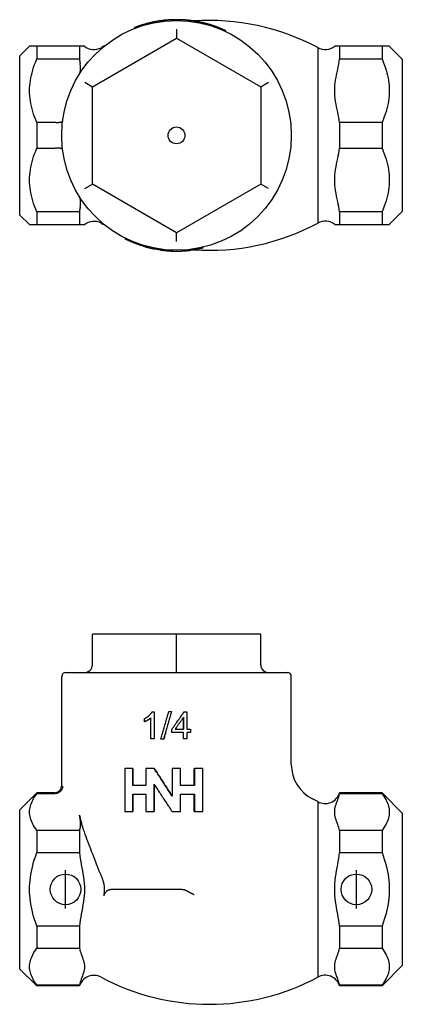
# Model space of a CAD drawing. Header units: millimetres. Extents: x 59 to 3904, y 41 to 299.
# Tile 1 of 2: x 296 to 346, y 170 to 299. Entities that reach past the tile are written whole.
import ezdxf

# ---------------------------------------------------------------- set-up
doc = ezdxf.new("R2010")
doc.units = ezdxf.units.MM
doc.layers.add('DETAIL', color=2, linetype='Continuous')
doc.layers.add('ORIGIN', color=6, linetype='Continuous')

msp = doc.modelspace()

# ---------------------------------------------------------------- linework, layer by layer
at = {"layer": 'DETAIL'}
for p, q in [((313.44, 298.24), (313.42, 298.34)), ((313.55, 298.26), (313.53, 298.36)), ((313.58, 298.27), (313.56, 298.37)), ((314.08, 298.37), (314.06, 298.47)), ((314.22, 298.4), (314.2, 298.5)), ((316.15, 298.62), (316.14, 298.72)), ((316.22, 298.62), (316.21, 298.72)), ((316.83, 298.64), (316.83, 298.74)), ((317.26, 298.63), (317.26, 298.73)), ((318.67, 298.53), (318.68, 298.63)), ((319.32, 298.44), (319.34, 298.54)), ((319.76, 298.36), (319.78, 298.46)), ((311.45, 297.62), (311.41, 297.71)), ((311.59, 297.67), (311.55, 297.77)), ((311.57, 297.77), (311.55, 297.77)), ((311.61, 297.68), (311.57, 297.77)), ((316.88, 297.5), (316.88, 296.34)), ((321.89, 297.78), (321.92, 297.87)), ((323.27, 297.21), (323.31, 297.3)), ((305.88, 289.99), (316.88, 296.34)), ((316.88, 296.34), (327.88, 289.99)), ((296.38, 293.99), (297.68, 295.29)), ((298.63, 295.29), (297.68, 295.29)), ((298.63, 295.29), (298.63, 293.62)), ((304.19, 295.29), (298.63, 295.29)), ((304.19, 295.29), (304.19, 293.62)), ((304.85, 295.29), (304.19, 295.29)), ((335.34, 295.09), (335.34, 272.19)), ((338.18, 295.29), (337.55, 295.29)), ((338.18, 295.29), (338.18, 293.62)), ((343.73, 295.29), (338.18, 295.29)), ((343.73, 295.29), (343.73, 293.62)), ((344.68, 295.29), (343.73, 295.29)), ((346.38, 293.59), (344.68, 295.29)), ((296.38, 293.99), (296.38, 273.29)), ((298.63, 293.62), (304.19, 293.62)), ((338.18, 293.62), (343.73, 293.62)), ((346.38, 293.59), (346.38, 273.69)), ((304.88, 290.57), (305.88, 289.99)), ((327.88, 289.99), (328.88, 290.57)), ((305.88, 277.29), (305.88, 289.99)), ((327.88, 289.99), (327.88, 277.29)), ((298.63, 285.31), (298.63, 281.97)), ((300.99, 285.31), (298.63, 285.31)), ((338.18, 285.31), (338.18, 281.97)), ((343.73, 285.31), (338.18, 285.31)), ((343.73, 285.31), (343.73, 281.97)), ((298.63, 281.97), (300.99, 281.97)), ((338.18, 281.97), (343.73, 281.97)), ((304.88, 276.71), (305.88, 277.29)), ((316.88, 270.94), (305.88, 277.29)), ((327.88, 277.29), (316.88, 270.94)), ((328.88, 276.71), (327.88, 277.29)), ((296.38, 273.29), (297.68, 271.99)), ((298.63, 273.66), (298.63, 271.99)), ((304.19, 273.66), (298.63, 273.66)), ((304.19, 273.66), (304.19, 271.99)), ((338.18, 273.66), (338.18, 271.99)), ((343.73, 273.66), (338.18, 273.66)), ((343.73, 273.66), (343.73, 271.99)), ((346.38, 273.69), (344.68, 271.99)), ((297.68, 271.99), (298.63, 271.99)), ((298.63, 271.99), (304.19, 271.99)), ((304.19, 271.99), (304.85, 271.99)), ((337.55, 271.99), (338.18, 271.99)), ((338.18, 271.99), (343.73, 271.99)), ((343.73, 271.99), (344.68, 271.99)), ((310.17, 270.23), (310.13, 270.14)), ((316.88, 269.78), (316.88, 270.94)), ((311.19, 269.76), (311.16, 269.67)), ((312.72, 269.23), (312.69, 269.13)), ((313.7, 268.98), (313.68, 268.88)), ((313.97, 268.92), (313.95, 268.83)), ((313.96, 268.83), (313.95, 268.83)), ((313.97, 268.92), (313.96, 268.83)), ((314.86, 268.78), (314.85, 268.68)), ((315.87, 268.67), (315.86, 268.57)), ((316.22, 268.65), (316.21, 268.55)), ((316.27, 268.65), (316.27, 268.55)), ((317.87, 268.67), (317.88, 268.57)), ((318.22, 268.7), (318.23, 268.6)), ((318.69, 268.75), (318.7, 268.65)), ((319.19, 268.82), (319.21, 268.72)), ((320.3, 269.03), (320.32, 268.93)), ((316.88, 218.54), (305.88, 218.54)), ((305.88, 214.54), (305.88, 218.54)), ((327.88, 218.54), (316.88, 218.54)), ((316.88, 214.54), (316.88, 218.54)), ((327.88, 214.54), (327.88, 218.54)), ((302.38, 213.54), (331.38, 213.54)), ((316.88, 213.54), (316.88, 214.54)), ((301.88, 198.84), (301.88, 213.04)), ((331.88, 201.52), (331.88, 213.04)), ((313.68, 208.41), (313.95, 208.41)), ((313.97, 208.41), (313.95, 208.41)), ((313.95, 208.41), (313.95, 204.9)), ((313.97, 208.41), (313.97, 204.9)), ((315.86, 208.45), (316.21, 208.45)), ((316.22, 208.45), (316.21, 208.45)), ((317.87, 208.4), (317.88, 208.4)), ((317.88, 208.4), (318.23, 208.4)), ((318.23, 208.4), (318.23, 206.13)), ((312.69, 207.12), (312.69, 207.53)), ((312.72, 207.12), (312.69, 207.12)), ((313.53, 204.9), (313.53, 207.63)), ((317.79, 206.13), (317.79, 207.7)), ((317.8, 207.71), (317.8, 206.13)), ((316.27, 205.73), (316.27, 206.13)), ((317.8, 205.73), (316.27, 205.73)), ((316.69, 206.13), (317.8, 206.13)), ((316.88, 206.4), (316.7, 206.13)), ((317.79, 204.9), (317.79, 205.73)), ((317.8, 204.9), (317.8, 205.73)), ((318.23, 206.13), (318.7, 206.13)), ((318.7, 205.73), (318.23, 205.73)), ((318.23, 205.73), (318.23, 204.9)), ((318.7, 206.13), (318.7, 205.73)), ((313.95, 204.9), (313.53, 204.9)), ((313.97, 204.9), (313.95, 204.9)), ((315.19, 204.84), (314.85, 204.84)), ((315.21, 204.84), (315.19, 204.84)), ((317.79, 204.9), (317.8, 204.9)), ((318.23, 204.9), (317.8, 204.9)), ((310.13, 201.03), (310.13, 195.4)), ((311.16, 201.03), (310.13, 201.03)), ((311.19, 201.03), (311.16, 201.03)), ((311.16, 198.78), (311.16, 201.03)), ((311.19, 201.03), (311.19, 198.78)), ((312.85, 201.03), (312.85, 198.78)), ((313.96, 201.03), (312.85, 201.03)), ((313.97, 201.03), (313.96, 201.03)), ((316.29, 201.03), (316.29, 197.42)), ((317.42, 201.03), (316.29, 201.03)), ((317.42, 198.78), (317.42, 201.03)), ((319.19, 198.78), (319.19, 201.03)), ((319.19, 201.03), (319.21, 201.03)), ((319.21, 201.03), (319.21, 198.78)), ((320.32, 201.03), (319.21, 201.03)), ((320.32, 195.4), (320.32, 201.03)), ((312.85, 198.78), (311.16, 198.78)), ((313.96, 195.4), (313.96, 198.96)), ((313.97, 198.93), (313.97, 195.4)), ((319.21, 198.78), (317.42, 198.78)), ((296.38, 195.59), (298.63, 197.84)), ((298.63, 197.84), (298.63, 197.73)), ((300.88, 197.84), (298.63, 197.84)), ((298.63, 197.73), (300.99, 197.73)), ((311.16, 197.65), (312.85, 197.65)), ((311.16, 195.4), (311.16, 197.65)), ((311.19, 197.65), (311.19, 195.4)), ((312.85, 197.65), (312.85, 195.4)), ((317.42, 197.65), (319.21, 197.65)), ((317.42, 195.4), (317.42, 197.65)), ((319.19, 195.4), (319.19, 197.65)), ((319.21, 197.65), (319.21, 195.4)), ((335.34, 196.69), (335.34, 173.79)), ((338.18, 197.84), (338.18, 197.73)), ((343.73, 197.84), (338.18, 197.84)), ((338.18, 197.73), (343.73, 197.73)), ((343.73, 197.84), (343.73, 197.73)), ((346.38, 195.19), (343.73, 197.84)), ((296.38, 195.59), (296.38, 174.89)), ((310.13, 195.4), (311.16, 195.4)), ((311.19, 195.4), (311.16, 195.4)), ((312.85, 195.4), (313.96, 195.4)), ((313.97, 195.4), (313.96, 195.4)), ((316.29, 195.4), (317.42, 195.4)), ((319.19, 195.4), (319.21, 195.4)), ((319.21, 195.4), (320.32, 195.4)), ((346.38, 195.19), (346.38, 175.29)), ((298.63, 192.93), (298.63, 190.04)), ((304.19, 192.93), (298.63, 192.93)), ((304.19, 192.93), (304.19, 190.04)), ((338.18, 192.93), (338.18, 190.04)), ((343.73, 192.93), (338.18, 192.93)), ((343.73, 192.93), (343.73, 190.04)), ((298.63, 190.04), (304.19, 190.04)), ((338.18, 190.04), (343.73, 190.04)), ((317.11, 185.24), (308.72, 185.24)), ((298.63, 180.44), (298.63, 177.55)), ((304.19, 180.44), (298.63, 180.44)), ((304.19, 180.44), (304.19, 177.55)), ((338.18, 180.44), (338.18, 177.55)), ((343.73, 180.44), (338.18, 180.44)), ((343.73, 180.44), (343.73, 177.55)), ((298.63, 177.55), (304.19, 177.55)), ((338.18, 177.55), (343.73, 177.55)), ((296.38, 174.89), (298.63, 172.64)), ((346.38, 175.29), (343.73, 172.64)), ((298.63, 172.75), (298.63, 172.64)), ((304.19, 172.75), (298.63, 172.75)), ((304.19, 172.64), (298.63, 172.64)), ((304.19, 172.75), (304.19, 172.64)), ((338.18, 172.75), (338.18, 172.64)), ((343.73, 172.75), (338.18, 172.75)), ((343.73, 172.64), (338.18, 172.64)), ((343.73, 172.75), (343.73, 172.64))]:
    msp.add_line(p, q, dxfattribs=at)
at = {"layer": 'DETAIL', "flags": 128}
for points in [[(313.42, 298.34), (313.34, 298.32), (313.26, 298.3), (313.18, 298.28), (313.11, 298.26), (313.03, 298.24), (312.95, 298.22), (312.87, 298.2), (312.8, 298.17), (312.72, 298.15), (312.64, 298.13), (312.56, 298.11), (312.49, 298.08), (312.41, 298.06), (312.33, 298.04), (312.26, 298.01), (312.18, 297.99), (312.1, 297.96), (312.03, 297.94), (311.95, 297.91), (311.87, 297.88), (311.8, 297.86), (311.72, 297.83), (311.65, 297.8), (311.57, 297.77)], [(313.53, 298.36), (313.52, 298.36), (313.52, 298.36), (313.52, 298.36), (313.51, 298.36), (313.51, 298.36), (313.51, 298.36), (313.5, 298.35), (313.5, 298.35), (313.49, 298.35), (313.49, 298.35), (313.48, 298.35), (313.48, 298.35), (313.48, 298.35), (313.47, 298.35), (313.47, 298.35), (313.46, 298.35), (313.46, 298.34), (313.45, 298.34), (313.45, 298.34), (313.44, 298.34), (313.44, 298.34), (313.43, 298.34), (313.42, 298.34), (313.42, 298.34)], [(313.56, 298.37), (313.56, 298.37), (313.56, 298.37), (313.56, 298.37), (313.56, 298.37), (313.55, 298.37), (313.55, 298.37), (313.55, 298.37), (313.55, 298.37), (313.55, 298.37), (313.55, 298.37), (313.55, 298.36), (313.54, 298.36), (313.54, 298.36), (313.54, 298.36), (313.54, 298.36), (313.54, 298.36), (313.54, 298.36), (313.54, 298.36), (313.53, 298.36), (313.53, 298.36), (313.53, 298.36), (313.53, 298.36), (313.53, 298.36), (313.53, 298.36)], [(314.06, 298.47), (314.04, 298.47), (314.02, 298.46), (314, 298.46), (313.98, 298.45), (313.95, 298.45), (313.93, 298.45), (313.91, 298.44), (313.89, 298.44), (313.87, 298.43), (313.85, 298.43), (313.83, 298.42), (313.81, 298.42), (313.79, 298.42), (313.77, 298.41), (313.75, 298.41), (313.73, 298.4), (313.71, 298.4), (313.68, 298.39), (313.66, 298.39), (313.64, 298.39), (313.62, 298.38), (313.6, 298.38), (313.58, 298.37), (313.56, 298.37)], [(314.2, 298.5), (314.2, 298.5), (314.19, 298.5), (314.18, 298.5), (314.18, 298.49), (314.17, 298.49), (314.17, 298.49), (314.16, 298.49), (314.15, 298.49), (314.15, 298.49), (314.14, 298.49), (314.14, 298.49), (314.13, 298.49), (314.12, 298.48), (314.12, 298.48), (314.11, 298.48), (314.11, 298.48), (314.1, 298.48), (314.09, 298.48), (314.09, 298.48), (314.08, 298.48), (314.08, 298.48), (314.07, 298.47), (314.06, 298.47), (314.06, 298.47)], [(315.24, 298.65), (315.16, 298.64), (315.08, 298.63), (315.01, 298.62), (314.94, 298.61), (314.87, 298.6), (314.8, 298.59), (314.74, 298.59), (314.68, 298.58), (314.63, 298.57), (314.57, 298.56), (314.52, 298.55), (314.48, 298.55), (314.43, 298.54), (314.39, 298.53), (314.36, 298.53), (314.32, 298.52), (314.29, 298.51), (314.27, 298.51), (314.25, 298.51), (314.23, 298.5), (314.22, 298.5), (314.21, 298.5), (314.2, 298.5), (314.2, 298.5)], [(316.14, 298.72), (316.12, 298.72), (316.09, 298.72), (316.06, 298.72), (316.03, 298.71), (316, 298.71), (315.97, 298.71), (315.93, 298.71), (315.9, 298.71), (315.86, 298.7), (315.82, 298.7), (315.78, 298.7), (315.73, 298.69), (315.69, 298.69), (315.65, 298.69), (315.61, 298.68), (315.56, 298.68), (315.52, 298.68), (315.48, 298.67), (315.44, 298.67), (315.4, 298.67), (315.36, 298.66), (315.32, 298.66), (315.28, 298.65), (315.24, 298.65)], [(316.21, 298.72), (316.21, 298.72), (316.21, 298.72), (316.21, 298.72), (316.2, 298.72), (316.2, 298.72), (316.2, 298.72), (316.19, 298.72), (316.19, 298.72), (316.19, 298.72), (316.18, 298.72), (316.18, 298.72), (316.18, 298.72), (316.17, 298.72), (316.17, 298.72), (316.17, 298.72), (316.16, 298.72), (316.16, 298.72), (316.16, 298.72), (316.16, 298.72), (316.15, 298.72), (316.15, 298.72), (316.15, 298.72), (316.14, 298.72), (316.14, 298.72)], [(316.83, 298.74), (316.8, 298.74), (316.78, 298.74), (316.75, 298.74), (316.73, 298.74), (316.7, 298.74), (316.67, 298.74), (316.65, 298.74), (316.62, 298.74), (316.6, 298.73), (316.57, 298.73), (316.55, 298.73), (316.52, 298.73), (316.5, 298.73), (316.47, 298.73), (316.44, 298.73), (316.42, 298.73), (316.39, 298.73), (316.37, 298.73), (316.34, 298.73), (316.32, 298.73), (316.29, 298.73), (316.27, 298.72), (316.24, 298.72), (316.21, 298.72)], [(317.26, 298.73), (317.25, 298.73), (317.23, 298.73), (317.21, 298.74), (317.19, 298.74), (317.17, 298.74), (317.16, 298.74), (317.14, 298.74), (317.12, 298.74), (317.1, 298.74), (317.08, 298.74), (317.06, 298.74), (317.05, 298.74), (317.03, 298.74), (317.01, 298.74), (316.99, 298.74), (316.97, 298.74), (316.96, 298.74), (316.94, 298.74), (316.92, 298.74), (316.9, 298.74), (316.88, 298.74), (316.86, 298.74), (316.85, 298.74), (316.83, 298.74)], [(318.68, 298.63), (318.62, 298.64), (318.56, 298.65), (318.5, 298.65), (318.44, 298.66), (318.39, 298.66), (318.33, 298.67), (318.27, 298.68), (318.21, 298.68), (318.15, 298.69), (318.09, 298.69), (318.03, 298.7), (317.97, 298.7), (317.91, 298.7), (317.86, 298.71), (317.8, 298.71), (317.74, 298.71), (317.68, 298.72), (317.62, 298.72), (317.56, 298.72), (317.5, 298.73), (317.44, 298.73), (317.38, 298.73), (317.32, 298.73), (317.26, 298.73)], [(319.34, 298.54), (319.31, 298.54), (319.28, 298.55), (319.26, 298.55), (319.23, 298.56), (319.2, 298.56), (319.17, 298.56), (319.15, 298.57), (319.12, 298.57), (319.09, 298.58), (319.06, 298.58), (319.04, 298.58), (319.01, 298.59), (318.98, 298.59), (318.95, 298.6), (318.93, 298.6), (318.9, 298.6), (318.87, 298.61), (318.84, 298.61), (318.82, 298.61), (318.79, 298.62), (318.76, 298.62), (318.73, 298.62), (318.71, 298.63), (318.68, 298.63)], [(319.78, 298.46), (319.76, 298.46), (319.74, 298.47), (319.72, 298.47), (319.7, 298.47), (319.69, 298.48), (319.67, 298.48), (319.65, 298.48), (319.63, 298.49), (319.61, 298.49), (319.59, 298.49), (319.58, 298.5), (319.56, 298.5), (319.54, 298.5), (319.52, 298.51), (319.5, 298.51), (319.48, 298.51), (319.47, 298.52), (319.45, 298.52), (319.43, 298.52), (319.41, 298.53), (319.39, 298.53), (319.38, 298.53), (319.36, 298.54), (319.34, 298.54)], [(320.19, 298.37), (320.16, 298.38), (320.13, 298.39), (320.1, 298.39), (320.07, 298.4), (320.04, 298.41), (320.02, 298.41), (319.99, 298.42), (319.97, 298.42), (319.95, 298.43), (319.92, 298.43), (319.9, 298.43), (319.89, 298.44), (319.87, 298.44), (319.85, 298.44), (319.84, 298.45), (319.83, 298.45), (319.81, 298.45), (319.8, 298.45), (319.8, 298.46), (319.79, 298.46), (319.78, 298.46), (319.78, 298.46), (319.78, 298.46), (319.78, 298.46)], [(321.08, 298.14), (321.03, 298.16), (320.98, 298.17), (320.94, 298.19), (320.89, 298.2), (320.84, 298.21), (320.8, 298.22), (320.76, 298.23), (320.72, 298.24), (320.68, 298.25), (320.64, 298.26), (320.6, 298.27), (320.57, 298.28), (320.53, 298.29), (320.5, 298.3), (320.46, 298.31), (320.43, 298.32), (320.4, 298.32), (320.36, 298.33), (320.33, 298.34), (320.3, 298.35), (320.27, 298.35), (320.24, 298.36), (320.22, 298.37), (320.19, 298.37)], [(321.92, 297.87), (321.89, 297.89), (321.85, 297.9), (321.82, 297.91), (321.78, 297.92), (321.75, 297.93), (321.71, 297.95), (321.68, 297.96), (321.64, 297.97), (321.61, 297.98), (321.57, 297.99), (321.54, 298), (321.5, 298.01), (321.47, 298.03), (321.43, 298.04), (321.4, 298.05), (321.36, 298.06), (321.33, 298.07), (321.29, 298.08), (321.26, 298.09), (321.22, 298.1), (321.19, 298.11), (321.15, 298.12), (321.12, 298.13), (321.08, 298.14)], [(311.55, 297.77), (311.55, 297.76), (311.54, 297.76), (311.53, 297.76), (311.53, 297.76), (311.52, 297.75), (311.52, 297.75), (311.51, 297.75), (311.5, 297.75), (311.5, 297.75), (311.49, 297.74), (311.49, 297.74), (311.48, 297.74), (311.47, 297.74), (311.47, 297.73), (311.46, 297.73), (311.46, 297.73), (311.45, 297.73), (311.45, 297.72), (311.44, 297.72), (311.43, 297.72), (311.43, 297.72), (311.42, 297.72), (311.42, 297.71), (311.41, 297.71)], [(323.31, 297.3), (323.26, 297.33), (323.2, 297.36), (323.14, 297.38), (323.09, 297.41), (323.03, 297.43), (322.97, 297.46), (322.91, 297.48), (322.86, 297.51), (322.8, 297.53), (322.74, 297.56), (322.68, 297.58), (322.63, 297.61), (322.57, 297.63), (322.51, 297.65), (322.45, 297.68), (322.39, 297.7), (322.33, 297.72), (322.28, 297.74), (322.22, 297.77), (322.16, 297.79), (322.1, 297.81), (322.04, 297.83), (321.98, 297.85), (321.92, 297.87)], [(298.63, 285.31), (298.48, 285.68), (298.34, 286.04), (298.21, 286.4), (298.1, 286.75), (298, 287.1), (297.92, 287.45), (297.84, 287.79), (297.79, 288.13), (297.74, 288.46), (297.71, 288.8), (297.69, 289.13), (297.68, 289.46), (297.69, 289.8), (297.71, 290.13), (297.74, 290.46), (297.79, 290.8), (297.84, 291.14), (297.92, 291.48), (298, 291.82), (298.1, 292.17), (298.21, 292.53), (298.34, 292.88), (298.48, 293.25), (298.63, 293.62)], [(304.19, 293.62), (304.19, 293.59), (304.2, 293.57), (304.2, 293.54), (304.2, 293.51), (304.21, 293.49), (304.21, 293.46), (304.22, 293.44), (304.22, 293.41), (304.22, 293.38), (304.23, 293.36), (304.23, 293.33), (304.24, 293.31), (304.24, 293.28), (304.24, 293.25), (304.25, 293.23), (304.25, 293.2), (304.26, 293.18), (304.26, 293.15), (304.27, 293.13), (304.27, 293.1), (304.28, 293.08), (304.28, 293.05), (304.28, 293.03), (304.29, 293.01)], [(304.2, 291.65), (304.22, 291.67), (304.23, 291.7), (304.24, 291.73), (304.26, 291.77), (304.27, 291.81), (304.28, 291.86), (304.3, 291.91), (304.31, 291.96), (304.32, 292.01), (304.33, 292.07), (304.33, 292.12), (304.34, 292.18), (304.35, 292.24), (304.35, 292.3), (304.35, 292.36), (304.35, 292.43), (304.35, 292.49), (304.35, 292.56), (304.34, 292.63), (304.33, 292.7), (304.33, 292.78), (304.31, 292.85), (304.3, 292.93), (304.29, 293.01)], [(338.18, 285.31), (338.13, 285.66), (338.07, 285.99), (338.01, 286.33), (337.94, 286.67), (337.87, 287.02), (337.8, 287.37), (337.73, 287.72), (337.67, 288.08), (337.62, 288.44), (337.58, 288.79), (337.56, 289.13), (337.55, 289.46), (337.56, 289.8), (337.58, 290.14), (337.62, 290.49), (337.67, 290.85), (337.73, 291.2), (337.8, 291.56), (337.87, 291.91), (337.94, 292.26), (338.01, 292.6), (338.07, 292.93), (338.13, 293.27), (338.18, 293.62)], [(343.73, 293.62), (343.89, 293.25), (344.03, 292.88), (344.16, 292.53), (344.27, 292.17), (344.37, 291.82), (344.45, 291.48), (344.53, 291.14), (344.58, 290.8), (344.63, 290.46), (344.66, 290.13), (344.68, 289.8), (344.68, 289.46), (344.68, 289.13), (344.66, 288.8), (344.63, 288.46), (344.58, 288.13), (344.53, 287.79), (344.45, 287.45), (344.37, 287.1), (344.27, 286.75), (344.16, 286.4), (344.03, 286.04), (343.89, 285.68), (343.73, 285.31)], [(301.03, 285.3), (301.03, 285.3), (301.03, 285.3), (301.03, 285.31), (301.02, 285.31), (301.02, 285.31), (301.02, 285.31), (301.02, 285.31), (301.02, 285.31), (301.02, 285.31), (301.01, 285.31), (301.01, 285.31), (301.01, 285.31), (301.01, 285.31), (301.01, 285.31), (301, 285.31), (301, 285.31), (301, 285.31), (301, 285.31), (301, 285.31), (300.99, 285.31), (300.99, 285.31), (300.99, 285.31), (300.99, 285.31), (300.99, 285.31)], [(302, 285.51), (302, 285.49), (301.99, 285.47), (301.98, 285.45), (301.96, 285.44), (301.94, 285.42), (301.92, 285.4), (301.89, 285.39), (301.86, 285.37), (301.83, 285.36), (301.79, 285.35), (301.75, 285.33), (301.71, 285.32), (301.66, 285.32), (301.61, 285.31), (301.56, 285.3), (301.51, 285.3), (301.46, 285.29), (301.4, 285.29), (301.34, 285.29), (301.28, 285.29), (301.22, 285.29), (301.16, 285.29), (301.1, 285.3), (301.03, 285.3)], [(298.63, 273.66), (298.48, 274.03), (298.34, 274.39), (298.21, 274.75), (298.1, 275.1), (298, 275.45), (297.92, 275.8), (297.84, 276.14), (297.79, 276.48), (297.74, 276.81), (297.71, 277.15), (297.69, 277.48), (297.68, 277.81), (297.69, 278.15), (297.71, 278.48), (297.74, 278.81), (297.79, 279.15), (297.84, 279.49), (297.92, 279.83), (298, 280.17), (298.1, 280.52), (298.21, 280.88), (298.34, 281.23), (298.48, 281.6), (298.63, 281.97)], [(300.99, 281.97), (300.99, 281.97), (300.99, 281.97), (300.99, 281.97), (300.99, 281.97), (301, 281.97), (301, 281.97), (301, 281.97), (301, 281.97), (301, 281.97), (301.01, 281.97), (301.01, 281.97), (301.01, 281.97), (301.01, 281.97), (301.01, 281.97), (301.02, 281.97), (301.02, 281.97), (301.02, 281.97), (301.02, 281.97), (301.02, 281.97), (301.02, 281.97), (301.03, 281.97), (301.03, 281.97), (301.03, 281.97), (301.03, 281.97)], [(302, 281.76), (302, 281.78), (301.99, 281.8), (301.98, 281.82), (301.96, 281.84), (301.94, 281.86), (301.92, 281.87), (301.89, 281.89), (301.86, 281.91), (301.83, 281.92), (301.79, 281.93), (301.75, 281.94), (301.71, 281.95), (301.66, 281.96), (301.61, 281.97), (301.56, 281.98), (301.51, 281.98), (301.46, 281.99), (301.4, 281.99), (301.34, 281.99), (301.28, 281.99), (301.22, 281.99), (301.16, 281.98), (301.1, 281.98), (301.03, 281.97)], [(338.18, 273.66), (338.13, 274.01), (338.07, 274.34), (338.01, 274.68), (337.94, 275.02), (337.87, 275.37), (337.8, 275.72), (337.73, 276.07), (337.67, 276.43), (337.62, 276.79), (337.58, 277.14), (337.56, 277.48), (337.55, 277.81), (337.56, 278.15), (337.58, 278.49), (337.62, 278.84), (337.67, 279.2), (337.73, 279.55), (337.8, 279.91), (337.87, 280.26), (337.94, 280.61), (338.01, 280.95), (338.07, 281.28), (338.13, 281.62), (338.18, 281.97)], [(343.73, 281.97), (343.89, 281.6), (344.03, 281.23), (344.16, 280.88), (344.27, 280.52), (344.37, 280.17), (344.45, 279.83), (344.53, 279.49), (344.58, 279.15), (344.63, 278.81), (344.66, 278.48), (344.68, 278.15), (344.68, 277.81), (344.68, 277.48), (344.66, 277.15), (344.63, 276.81), (344.58, 276.48), (344.53, 276.14), (344.45, 275.8), (344.37, 275.45), (344.27, 275.1), (344.16, 274.75), (344.03, 274.39), (343.89, 274.03), (343.73, 273.66)], [(304.29, 274.27), (304.3, 274.35), (304.32, 274.43), (304.33, 274.5), (304.33, 274.57), (304.34, 274.64), (304.35, 274.71), (304.35, 274.78), (304.35, 274.85), (304.35, 274.91), (304.35, 274.97), (304.35, 275.04), (304.34, 275.1), (304.33, 275.15), (304.33, 275.21), (304.32, 275.26), (304.31, 275.32), (304.3, 275.37), (304.28, 275.42), (304.27, 275.46), (304.26, 275.5), (304.24, 275.54), (304.23, 275.58), (304.22, 275.61), (304.2, 275.63)], [(304.29, 274.27), (304.28, 274.25), (304.28, 274.22), (304.28, 274.2), (304.27, 274.17), (304.27, 274.15), (304.26, 274.12), (304.26, 274.1), (304.25, 274.07), (304.25, 274.05), (304.24, 274.02), (304.24, 274), (304.24, 273.97), (304.23, 273.95), (304.23, 273.92), (304.22, 273.89), (304.22, 273.87), (304.22, 273.84), (304.21, 273.82), (304.21, 273.79), (304.2, 273.76), (304.2, 273.74), (304.2, 273.71), (304.19, 273.68), (304.19, 273.66)], [(311.16, 269.67), (311.11, 269.69), (311.07, 269.7), (311.03, 269.72), (310.98, 269.74), (310.94, 269.76), (310.9, 269.78), (310.85, 269.8), (310.81, 269.82), (310.77, 269.83), (310.72, 269.85), (310.68, 269.87), (310.64, 269.89), (310.59, 269.91), (310.55, 269.93), (310.51, 269.95), (310.46, 269.97), (310.42, 269.99), (310.38, 270.01), (310.34, 270.03), (310.29, 270.05), (310.25, 270.07), (310.21, 270.09), (310.17, 270.12), (310.13, 270.14)], [(312.69, 269.13), (312.63, 269.15), (312.56, 269.17), (312.5, 269.19), (312.43, 269.21), (312.37, 269.23), (312.3, 269.25), (312.24, 269.27), (312.18, 269.29), (312.11, 269.31), (312.05, 269.33), (311.98, 269.36), (311.92, 269.38), (311.85, 269.4), (311.79, 269.42), (311.73, 269.45), (311.66, 269.47), (311.6, 269.49), (311.54, 269.52), (311.47, 269.54), (311.41, 269.57), (311.35, 269.59), (311.28, 269.62), (311.22, 269.64), (311.16, 269.67)], [(312.69, 269.13), (312.75, 269.12), (312.81, 269.1), (312.86, 269.08), (312.92, 269.07), (312.97, 269.05), (313.02, 269.04), (313.07, 269.03), (313.12, 269.02), (313.17, 269), (313.22, 268.99), (313.26, 268.98), (313.31, 268.97), (313.35, 268.96), (313.39, 268.95), (313.43, 268.94), (313.47, 268.93), (313.5, 268.92), (313.53, 268.92), (313.56, 268.91), (313.59, 268.9), (313.62, 268.9), (313.64, 268.89), (313.66, 268.89), (313.68, 268.88)], [(313.68, 268.88), (313.69, 268.88), (313.7, 268.88), (313.72, 268.88), (313.73, 268.87), (313.74, 268.87), (313.75, 268.87), (313.76, 268.87), (313.77, 268.86), (313.78, 268.86), (313.8, 268.86), (313.81, 268.86), (313.82, 268.85), (313.83, 268.85), (313.84, 268.85), (313.85, 268.85), (313.86, 268.84), (313.88, 268.84), (313.89, 268.84), (313.9, 268.84), (313.91, 268.83), (313.92, 268.83), (313.93, 268.83), (313.94, 268.83), (313.95, 268.83)], [(314.85, 268.68), (314.81, 268.68), (314.77, 268.69), (314.74, 268.69), (314.7, 268.7), (314.66, 268.7), (314.62, 268.71), (314.59, 268.71), (314.55, 268.72), (314.51, 268.73), (314.47, 268.73), (314.44, 268.74), (314.4, 268.74), (314.36, 268.75), (314.33, 268.76), (314.29, 268.76), (314.25, 268.77), (314.21, 268.78), (314.18, 268.78), (314.14, 268.79), (314.1, 268.8), (314.07, 268.8), (314.03, 268.81), (313.99, 268.82), (313.96, 268.83)], [(314.85, 268.68), (314.89, 268.67), (314.93, 268.67), (314.97, 268.66), (315.02, 268.65), (315.06, 268.65), (315.1, 268.64), (315.14, 268.64), (315.19, 268.63), (315.23, 268.63), (315.27, 268.63), (315.31, 268.62), (315.35, 268.62), (315.4, 268.61), (315.44, 268.61), (315.48, 268.6), (315.52, 268.6), (315.57, 268.6), (315.61, 268.59), (315.65, 268.59), (315.69, 268.59), (315.74, 268.58), (315.78, 268.58), (315.82, 268.58), (315.86, 268.57)], [(315.86, 268.57), (315.88, 268.57), (315.89, 268.57), (315.91, 268.57), (315.92, 268.57), (315.94, 268.57), (315.95, 268.57), (315.96, 268.57), (315.98, 268.57), (315.99, 268.57), (316.01, 268.56), (316.02, 268.56), (316.04, 268.56), (316.05, 268.56), (316.07, 268.56), (316.08, 268.56), (316.09, 268.56), (316.11, 268.56), (316.12, 268.56), (316.14, 268.56), (316.15, 268.56), (316.17, 268.56), (316.18, 268.56), (316.2, 268.55), (316.21, 268.55)], [(316.27, 268.55), (316.34, 268.55), (316.4, 268.55), (316.47, 268.54), (316.54, 268.54), (316.6, 268.54), (316.67, 268.54), (316.74, 268.54), (316.81, 268.54), (316.87, 268.54), (316.94, 268.54), (317.01, 268.54), (317.07, 268.54), (317.14, 268.54), (317.21, 268.54), (317.27, 268.54), (317.34, 268.55), (317.41, 268.55), (317.47, 268.55), (317.54, 268.55), (317.61, 268.56), (317.67, 268.56), (317.74, 268.56), (317.81, 268.57), (317.88, 268.57)], [(317.88, 268.57), (317.89, 268.57), (317.9, 268.57), (317.92, 268.57), (317.93, 268.58), (317.95, 268.58), (317.96, 268.58), (317.98, 268.58), (317.99, 268.58), (318.01, 268.58), (318.02, 268.58), (318.04, 268.58), (318.05, 268.58), (318.07, 268.58), (318.08, 268.59), (318.1, 268.59), (318.11, 268.59), (318.13, 268.59), (318.14, 268.59), (318.15, 268.59), (318.17, 268.59), (318.18, 268.59), (318.2, 268.6), (318.21, 268.6), (318.23, 268.6)], [(318.23, 268.6), (318.25, 268.6), (318.27, 268.6), (318.29, 268.6), (318.31, 268.61), (318.33, 268.61), (318.35, 268.61), (318.37, 268.61), (318.39, 268.61), (318.41, 268.62), (318.43, 268.62), (318.45, 268.62), (318.47, 268.62), (318.48, 268.62), (318.5, 268.63), (318.52, 268.63), (318.54, 268.63), (318.56, 268.63), (318.58, 268.63), (318.6, 268.64), (318.62, 268.64), (318.64, 268.64), (318.66, 268.64), (318.68, 268.65), (318.7, 268.65)], [(319.21, 268.72), (319.19, 268.72), (319.17, 268.71), (319.15, 268.71), (319.13, 268.71), (319.1, 268.7), (319.08, 268.7), (319.06, 268.7), (319.04, 268.69), (319.02, 268.69), (319, 268.69), (318.98, 268.68), (318.96, 268.68), (318.93, 268.68), (318.91, 268.68), (318.89, 268.67), (318.87, 268.67), (318.85, 268.67), (318.83, 268.66), (318.81, 268.66), (318.79, 268.66), (318.76, 268.66), (318.74, 268.65), (318.72, 268.65), (318.7, 268.65)], [(320.32, 268.93), (320.28, 268.92), (320.23, 268.91), (320.18, 268.9), (320.14, 268.89), (320.09, 268.88), (320.05, 268.87), (320, 268.86), (319.95, 268.85), (319.91, 268.84), (319.86, 268.83), (319.81, 268.83), (319.77, 268.82), (319.72, 268.81), (319.68, 268.8), (319.63, 268.79), (319.58, 268.78), (319.54, 268.77), (319.49, 268.76), (319.44, 268.76), (319.4, 268.75), (319.35, 268.74), (319.3, 268.73), (319.26, 268.73), (319.21, 268.72)], [(316.27, 268.55), (316.27, 268.55), (316.27, 268.55), (316.26, 268.55), (316.26, 268.55), (316.26, 268.55), (316.26, 268.55), (316.25, 268.55), (316.25, 268.55), (316.25, 268.55), (316.25, 268.55), (316.24, 268.55), (316.24, 268.55), (316.24, 268.55), (316.24, 268.55), (316.23, 268.55), (316.23, 268.55), (316.23, 268.55), (316.23, 268.55), (316.22, 268.55), (316.22, 268.55), (316.22, 268.55), (316.22, 268.55), (316.21, 268.55), (316.21, 268.55)], [(312.69, 207.53), (312.75, 207.56), (312.81, 207.59), (312.86, 207.62), (312.92, 207.65), (312.97, 207.68), (313.02, 207.72), (313.07, 207.75), (313.12, 207.79), (313.17, 207.82), (313.22, 207.86), (313.26, 207.9), (313.31, 207.94), (313.35, 207.98), (313.39, 208.02), (313.43, 208.06), (313.47, 208.1), (313.5, 208.14), (313.53, 208.18), (313.56, 208.22), (313.59, 208.26), (313.62, 208.29), (313.64, 208.33), (313.66, 208.37), (313.68, 208.41)], [(314.85, 204.84), (314.89, 204.99), (314.93, 205.14), (314.97, 205.29), (315.02, 205.44), (315.06, 205.59), (315.1, 205.74), (315.14, 205.89), (315.19, 206.04), (315.23, 206.19), (315.27, 206.34), (315.31, 206.49), (315.35, 206.65), (315.4, 206.8), (315.44, 206.95), (315.48, 207.1), (315.52, 207.25), (315.57, 207.4), (315.61, 207.55), (315.65, 207.7), (315.69, 207.85), (315.74, 208), (315.78, 208.15), (315.82, 208.3), (315.86, 208.45)], [(316.21, 208.45), (316.17, 208.3), (316.13, 208.15), (316.08, 208), (316.04, 207.85), (316, 207.7), (315.96, 207.55), (315.91, 207.4), (315.87, 207.25), (315.83, 207.1), (315.79, 206.95), (315.74, 206.8), (315.7, 206.65), (315.66, 206.49), (315.62, 206.34), (315.57, 206.19), (315.53, 206.04), (315.49, 205.89), (315.45, 205.74), (315.41, 205.59), (315.36, 205.44), (315.32, 205.29), (315.28, 205.14), (315.24, 204.99), (315.19, 204.84)], [(316.22, 208.45), (316.17, 208.3), (316.13, 208.15), (316.09, 208), (316.05, 207.85), (316, 207.7), (315.96, 207.55), (315.92, 207.4), (315.88, 207.25), (315.84, 207.1), (315.79, 206.95), (315.75, 206.8), (315.71, 206.65), (315.67, 206.49), (315.63, 206.34), (315.58, 206.19), (315.54, 206.04), (315.5, 205.89), (315.46, 205.74), (315.42, 205.59), (315.37, 205.44), (315.33, 205.29), (315.29, 205.14), (315.25, 204.99), (315.21, 204.84)], [(316.27, 206.13), (316.34, 206.22), (316.4, 206.32), (316.47, 206.41), (316.54, 206.51), (316.6, 206.6), (316.67, 206.7), (316.74, 206.79), (316.81, 206.88), (316.87, 206.98), (316.94, 207.07), (317.01, 207.17), (317.07, 207.26), (317.14, 207.36), (317.21, 207.45), (317.27, 207.55), (317.34, 207.64), (317.41, 207.73), (317.47, 207.83), (317.54, 207.92), (317.61, 208.02), (317.67, 208.11), (317.74, 208.21), (317.81, 208.3), (317.88, 208.4)], [(316.88, 207), (316.93, 207.05), (316.97, 207.11), (317.01, 207.17), (317.05, 207.23), (317.09, 207.29), (317.13, 207.35), (317.17, 207.4), (317.21, 207.46), (317.25, 207.52), (317.3, 207.58), (317.34, 207.64), (317.38, 207.7), (317.42, 207.75), (317.46, 207.81), (317.5, 207.87), (317.54, 207.93), (317.58, 207.99), (317.62, 208.05), (317.66, 208.1), (317.7, 208.16), (317.75, 208.22), (317.79, 208.28), (317.83, 208.34), (317.87, 208.4)], [(313.53, 207.63), (313.51, 207.61), (313.48, 207.58), (313.45, 207.56), (313.42, 207.53), (313.39, 207.51), (313.36, 207.49), (313.32, 207.46), (313.29, 207.44), (313.25, 207.41), (313.21, 207.39), (313.17, 207.36), (313.13, 207.34), (313.09, 207.31), (313.05, 207.29), (313.01, 207.27), (312.98, 207.25), (312.94, 207.23), (312.9, 207.21), (312.87, 207.19), (312.83, 207.17), (312.79, 207.16), (312.76, 207.14), (312.73, 207.13), (312.69, 207.12)], [(313.53, 207.61), (313.51, 207.59), (313.48, 207.56), (313.45, 207.54), (313.42, 207.52), (313.39, 207.49), (313.36, 207.47), (313.33, 207.45), (313.29, 207.42), (313.26, 207.4), (313.22, 207.37), (313.18, 207.35), (313.14, 207.33), (313.1, 207.3), (313.06, 207.28), (313.03, 207.26), (312.99, 207.24), (312.96, 207.22), (312.92, 207.2), (312.89, 207.19), (312.85, 207.17), (312.82, 207.16), (312.79, 207.14), (312.75, 207.13), (312.72, 207.12)], [(316.69, 206.13), (316.74, 206.19), (316.79, 206.26), (316.83, 206.33), (316.88, 206.39), (316.92, 206.46), (316.97, 206.52), (317.02, 206.59), (317.06, 206.65), (317.11, 206.72), (317.15, 206.79), (317.2, 206.85), (317.25, 206.92), (317.29, 206.98), (317.34, 207.05), (317.38, 207.12), (317.43, 207.18), (317.48, 207.25), (317.52, 207.31), (317.57, 207.38), (317.61, 207.44), (317.66, 207.51), (317.71, 207.58), (317.75, 207.64), (317.8, 207.71)], [(316.29, 197.42), (316.19, 197.57), (316.1, 197.72), (316, 197.87), (315.9, 198.02), (315.8, 198.18), (315.7, 198.33), (315.61, 198.48), (315.51, 198.63), (315.41, 198.78), (315.31, 198.93), (315.22, 199.08), (315.12, 199.23), (315.02, 199.38), (314.92, 199.53), (314.83, 199.68), (314.73, 199.83), (314.63, 199.98), (314.53, 200.13), (314.44, 200.28), (314.34, 200.43), (314.24, 200.58), (314.15, 200.73), (314.05, 200.88), (313.96, 201.03)], [(313.97, 201.03), (314.07, 200.88), (314.17, 200.73), (314.26, 200.58), (314.36, 200.43), (314.45, 200.28), (314.55, 200.13), (314.65, 199.98), (314.74, 199.83), (314.84, 199.68), (314.93, 199.53), (315.03, 199.38), (315.13, 199.23), (315.22, 199.08), (315.32, 198.93), (315.42, 198.78), (315.52, 198.63), (315.61, 198.48), (315.71, 198.33), (315.81, 198.18), (315.9, 198.03), (316, 197.88), (316.1, 197.73), (316.19, 197.58), (316.29, 197.43)], [(302, 198.69), (302, 198.63), (301.99, 198.57), (301.98, 198.51), (301.96, 198.45), (301.94, 198.4), (301.92, 198.34), (301.89, 198.28), (301.86, 198.23), (301.83, 198.18), (301.79, 198.13), (301.75, 198.08), (301.71, 198.03), (301.66, 197.99), (301.61, 197.95), (301.56, 197.91), (301.51, 197.88), (301.46, 197.85), (301.4, 197.82), (301.34, 197.8), (301.28, 197.77), (301.22, 197.76), (301.16, 197.74), (301.1, 197.73), (301.03, 197.73)], [(313.96, 198.96), (314.05, 198.81), (314.15, 198.67), (314.24, 198.52), (314.34, 198.37), (314.44, 198.22), (314.53, 198.07), (314.63, 197.92), (314.73, 197.78), (314.83, 197.63), (314.92, 197.48), (315.02, 197.33), (315.12, 197.18), (315.22, 197.03), (315.31, 196.89), (315.41, 196.74), (315.51, 196.59), (315.61, 196.44), (315.7, 196.29), (315.8, 196.14), (315.9, 196), (316, 195.85), (316.1, 195.7), (316.19, 195.55), (316.29, 195.4)], [(298.63, 192.93), (298.48, 193.14), (298.34, 193.35), (298.21, 193.56), (298.1, 193.76), (298, 193.96), (297.92, 194.16), (297.84, 194.36), (297.79, 194.56), (297.74, 194.75), (297.71, 194.94), (297.69, 195.14), (297.68, 195.33), (297.69, 195.52), (297.71, 195.71), (297.74, 195.91), (297.79, 196.1), (297.84, 196.3), (297.92, 196.49), (298, 196.69), (298.1, 196.89), (298.21, 197.1), (298.34, 197.3), (298.48, 197.51), (298.63, 197.73)], [(300.99, 197.73), (300.99, 197.73), (300.99, 197.73), (300.99, 197.73), (300.99, 197.73), (301, 197.73), (301, 197.73), (301, 197.73), (301, 197.73), (301, 197.73), (301.01, 197.73), (301.01, 197.73), (301.01, 197.73), (301.01, 197.73), (301.01, 197.73), (301.02, 197.73), (301.02, 197.73), (301.02, 197.73), (301.02, 197.73), (301.02, 197.73), (301.02, 197.73), (301.03, 197.73), (301.03, 197.73), (301.03, 197.73), (301.03, 197.73)], [(338.18, 192.93), (338.13, 193.13), (338.07, 193.32), (338.01, 193.52), (337.94, 193.71), (337.87, 193.91), (337.8, 194.12), (337.73, 194.32), (337.67, 194.53), (337.62, 194.73), (337.58, 194.94), (337.56, 195.13), (337.55, 195.33), (337.56, 195.52), (337.58, 195.72), (337.62, 195.92), (337.67, 196.13), (337.73, 196.33), (337.8, 196.54), (337.87, 196.74), (337.94, 196.94), (338.01, 197.14), (338.07, 197.33), (338.13, 197.52), (338.18, 197.73)], [(343.73, 197.73), (343.89, 197.51), (344.03, 197.3), (344.16, 197.1), (344.27, 196.89), (344.37, 196.69), (344.45, 196.49), (344.53, 196.3), (344.58, 196.1), (344.63, 195.91), (344.66, 195.71), (344.68, 195.52), (344.68, 195.33), (344.68, 195.14), (344.66, 194.94), (344.63, 194.75), (344.58, 194.56), (344.53, 194.36), (344.45, 194.16), (344.37, 193.96), (344.27, 193.76), (344.16, 193.56), (344.03, 193.35), (343.89, 193.14), (343.73, 192.93)], [(304.2, 194.91), (304.21, 194.87), (304.22, 194.83), (304.23, 194.78), (304.24, 194.74), (304.25, 194.69), (304.26, 194.65), (304.27, 194.6), (304.28, 194.56), (304.29, 194.51), (304.3, 194.47), (304.31, 194.42), (304.33, 194.37), (304.34, 194.33), (304.35, 194.28), (304.36, 194.24), (304.37, 194.19), (304.39, 194.14), (304.4, 194.1), (304.41, 194.05), (304.43, 194.01), (304.44, 193.96), (304.45, 193.91), (304.46, 193.87), (304.48, 193.82)], [(304.29, 193.28), (304.3, 193.33), (304.32, 193.38), (304.33, 193.43), (304.33, 193.49), (304.34, 193.55), (304.35, 193.61), (304.35, 193.67), (304.35, 193.74), (304.35, 193.81), (304.35, 193.87), (304.35, 193.94), (304.34, 194.01), (304.33, 194.09), (304.33, 194.16), (304.32, 194.23), (304.31, 194.31), (304.3, 194.39), (304.28, 194.46), (304.27, 194.54), (304.26, 194.62), (304.24, 194.69), (304.23, 194.77), (304.22, 194.84), (304.2, 194.91)], [(304.29, 193.28), (304.28, 193.27), (304.28, 193.26), (304.28, 193.24), (304.27, 193.23), (304.27, 193.21), (304.26, 193.2), (304.26, 193.18), (304.25, 193.17), (304.25, 193.15), (304.24, 193.14), (304.24, 193.12), (304.24, 193.11), (304.23, 193.09), (304.23, 193.08), (304.22, 193.06), (304.22, 193.05), (304.22, 193.03), (304.21, 193.02), (304.21, 193), (304.2, 192.99), (304.2, 192.97), (304.2, 192.96), (304.19, 192.94), (304.19, 192.93)], [(307.03, 187.03), (306.97, 187.17), (306.89, 187.34), (306.82, 187.53), (306.73, 187.75), (306.64, 187.98), (306.54, 188.24), (306.43, 188.52), (306.32, 188.81), (306.19, 189.13), (306.06, 189.47), (305.93, 189.82), (305.79, 190.17), (305.67, 190.5), (305.54, 190.83), (305.42, 191.15), (305.3, 191.47), (305.18, 191.79), (305.06, 192.11), (304.94, 192.42), (304.84, 192.73), (304.74, 193.02), (304.64, 193.3), (304.56, 193.57), (304.48, 193.82)], [(298.63, 180.44), (298.48, 180.87), (298.34, 181.29), (298.21, 181.7), (298.1, 182.11), (298, 182.51), (297.92, 182.91), (297.84, 183.3), (297.79, 183.69), (297.74, 184.08), (297.71, 184.47), (297.69, 184.85), (297.68, 185.24), (297.69, 185.62), (297.71, 186.01), (297.74, 186.39), (297.79, 186.78), (297.84, 187.17), (297.92, 187.57), (298, 187.97), (298.1, 188.37), (298.21, 188.78), (298.34, 189.19), (298.48, 189.61), (298.63, 190.04)], [(304.19, 190.04), (304.24, 189.63), (304.3, 189.25), (304.37, 188.86), (304.44, 188.47), (304.51, 188.07), (304.59, 187.66), (304.66, 187.25), (304.72, 186.84), (304.77, 186.43), (304.81, 186.02), (304.84, 185.63), (304.85, 185.24), (304.84, 184.85), (304.81, 184.46), (304.77, 184.05), (304.72, 183.64), (304.66, 183.23), (304.59, 182.82), (304.51, 182.41), (304.44, 182.01), (304.37, 181.61), (304.3, 181.23), (304.24, 180.84), (304.19, 180.44)], [(338.18, 180.44), (338.13, 180.85), (338.07, 181.23), (338.01, 181.62), (337.94, 182.01), (337.87, 182.41), (337.8, 182.82), (337.73, 183.23), (337.67, 183.64), (337.62, 184.05), (337.58, 184.46), (337.56, 184.85), (337.55, 185.24), (337.56, 185.63), (337.58, 186.02), (337.62, 186.43), (337.67, 186.84), (337.73, 187.25), (337.8, 187.66), (337.87, 188.07), (337.94, 188.47), (338.01, 188.86), (338.07, 189.25), (338.13, 189.63), (338.18, 190.04)], [(343.73, 190.04), (343.89, 189.61), (344.03, 189.19), (344.16, 188.78), (344.27, 188.37), (344.37, 187.97), (344.45, 187.57), (344.53, 187.17), (344.58, 186.78), (344.63, 186.39), (344.66, 186.01), (344.68, 185.62), (344.68, 185.24), (344.68, 184.85), (344.66, 184.47), (344.63, 184.08), (344.58, 183.69), (344.53, 183.3), (344.45, 182.91), (344.37, 182.51), (344.27, 182.11), (344.16, 181.7), (344.03, 181.29), (343.89, 180.87), (343.73, 180.44)], [(307.48, 185.24), (307.48, 185.32), (307.48, 185.4), (307.48, 185.48), (307.47, 185.56), (307.46, 185.64), (307.45, 185.71), (307.44, 185.79), (307.43, 185.87), (307.41, 185.95), (307.39, 186.02), (307.38, 186.1), (307.36, 186.18), (307.34, 186.25), (307.31, 186.32), (307.29, 186.4), (307.27, 186.47), (307.24, 186.54), (307.21, 186.61), (307.19, 186.69), (307.16, 186.76), (307.13, 186.83), (307.1, 186.89), (307.07, 186.96), (307.03, 187.03)], [(307.39, 184.42), (307.39, 184.46), (307.4, 184.49), (307.41, 184.52), (307.42, 184.56), (307.42, 184.59), (307.43, 184.62), (307.43, 184.66), (307.44, 184.69), (307.45, 184.72), (307.45, 184.76), (307.45, 184.79), (307.46, 184.83), (307.46, 184.86), (307.47, 184.89), (307.47, 184.93), (307.47, 184.96), (307.48, 185), (307.48, 185.03), (307.48, 185.07), (307.48, 185.1), (307.48, 185.14), (307.48, 185.17), (307.48, 185.2), (307.48, 185.24)], [(308.72, 185.24), (308.65, 185.24), (308.58, 185.24), (308.51, 185.23), (308.44, 185.23), (308.37, 185.22), (308.3, 185.21), (308.23, 185.2), (308.17, 185.18), (308.1, 185.16), (308.04, 185.14), (307.97, 185.12), (307.91, 185.09), (307.85, 185.06), (307.79, 185.03), (307.73, 184.99), (307.68, 184.94), (307.63, 184.89), (307.58, 184.84), (307.54, 184.78), (307.5, 184.71), (307.46, 184.65), (307.43, 184.57), (307.41, 184.5), (307.39, 184.42)], [(318.28, 185.02), (318.24, 185.04), (318.19, 185.06), (318.15, 185.08), (318.1, 185.1), (318.05, 185.11), (318, 185.13), (317.96, 185.14), (317.91, 185.16), (317.86, 185.17), (317.81, 185.18), (317.76, 185.19), (317.71, 185.2), (317.66, 185.2), (317.61, 185.21), (317.56, 185.22), (317.51, 185.22), (317.46, 185.23), (317.41, 185.23), (317.36, 185.23), (317.31, 185.23), (317.26, 185.24), (317.21, 185.24), (317.16, 185.24), (317.11, 185.24)], [(318.28, 185.02), (318.32, 185), (318.35, 184.98), (318.39, 184.96), (318.43, 184.94), (318.47, 184.92), (318.5, 184.9), (318.54, 184.88), (318.58, 184.86), (318.62, 184.84), (318.65, 184.82), (318.69, 184.8), (318.73, 184.79), (318.77, 184.77), (318.81, 184.75), (318.84, 184.73), (318.88, 184.71), (318.92, 184.7), (318.96, 184.68), (319, 184.66), (319.03, 184.64), (319.07, 184.63), (319.11, 184.61), (319.15, 184.59), (319.19, 184.58)], [(298.63, 172.75), (298.48, 172.96), (298.34, 173.17), (298.21, 173.38), (298.1, 173.59), (298, 173.79), (297.92, 173.99), (297.84, 174.18), (297.79, 174.38), (297.74, 174.57), (297.71, 174.76), (297.69, 174.96), (297.68, 175.15), (297.69, 175.34), (297.71, 175.53), (297.74, 175.73), (297.79, 175.92), (297.84, 176.12), (297.92, 176.31), (298, 176.51), (298.1, 176.71), (298.21, 176.92), (298.34, 177.12), (298.48, 177.34), (298.63, 177.55)], [(304.19, 177.55), (304.24, 177.35), (304.3, 177.15), (304.37, 176.96), (304.44, 176.77), (304.51, 176.56), (304.59, 176.36), (304.66, 176.15), (304.72, 175.95), (304.77, 175.74), (304.81, 175.54), (304.84, 175.34), (304.85, 175.15), (304.84, 174.96), (304.81, 174.76), (304.77, 174.56), (304.72, 174.35), (304.66, 174.15), (304.59, 173.94), (304.51, 173.74), (304.44, 173.53), (304.37, 173.34), (304.3, 173.14), (304.24, 172.95), (304.19, 172.75)], [(338.18, 172.75), (338.13, 172.95), (338.07, 173.15), (338.01, 173.34), (337.94, 173.53), (337.87, 173.74), (337.8, 173.94), (337.73, 174.15), (337.67, 174.35), (337.62, 174.56), (337.58, 174.76), (337.56, 174.96), (337.55, 175.15), (337.56, 175.34), (337.58, 175.54), (337.62, 175.74), (337.67, 175.95), (337.73, 176.15), (337.8, 176.36), (337.87, 176.56), (337.94, 176.76), (338.01, 176.96), (338.07, 177.15), (338.13, 177.35), (338.18, 177.55)], [(343.73, 177.55), (343.89, 177.34), (344.03, 177.12), (344.16, 176.92), (344.27, 176.71), (344.37, 176.51), (344.45, 176.31), (344.53, 176.12), (344.58, 175.92), (344.63, 175.73), (344.66, 175.53), (344.68, 175.34), (344.68, 175.15), (344.68, 174.96), (344.66, 174.76), (344.63, 174.57), (344.58, 174.38), (344.53, 174.18), (344.45, 173.99), (344.37, 173.79), (344.27, 173.59), (344.16, 173.38), (344.03, 173.17), (343.89, 172.96), (343.73, 172.75)]]:
    msp.add_lwpolyline(points, dxfattribs=at)
at = {"layer": 'DETAIL'}
for radius in [15, 1.1]:
    msp.add_circle((316.88, 283.64), radius, dxfattribs=at)
for centre, radius, start, end in [((321.18, 268.64), 30, 61.8574, 93.9017), ((306.09, 296.85), 2, 231.5456, 298.145), ((321.18, 268.64), 30, 117.1714, 118.1426), ((336.3, 296.81), 1.97, 240.6786, 309.5058), ((306.09, 270.42), 2, 61.855, 128.4544), ((336.3, 270.47), 1.97, 50.4942, 119.3214), ((321.18, 298.64), 30, 241.8574, 242.8286), ((321.18, 298.64), 30, 266.0983, 298.1426), ((302.38, 213.04), 0.5, 90, 180), ((304.88, 214.54), 1, 270, 0), ((328.88, 214.54), 1, 180, 270), ((331.38, 213.04), 0.5, 0, 90), ((336.88, 201.52), 5, 180, 243.3499), ((300.88, 198.84), 1, 270, 0), ((321.18, 170.24), 30, 61.8574, 63.3499), ((336.3, 198.41), 1.97, 240.6786, 343.2314), ((306.09, 172.02), 2, 61.855, 162.0551), ((321.18, 200.24), 30, 241.8574, 298.1426), ((336.3, 172.07), 1.97, 16.7686, 119.3214)]:
    msp.add_arc(centre, radius, start, end, dxfattribs=at)
at = {"layer": 'ORIGIN'}
for p, q in [((302.38, 182.74), (302.38, 187.74)), ((340.38, 182.74), (340.38, 187.74))]:
    msp.add_line(p, q, dxfattribs=at)
for centre in [(302.38, 185.24), (340.38, 185.24)]:
    msp.add_circle(centre, 2, dxfattribs=at)

doc.saveas('drawing.dxf')
